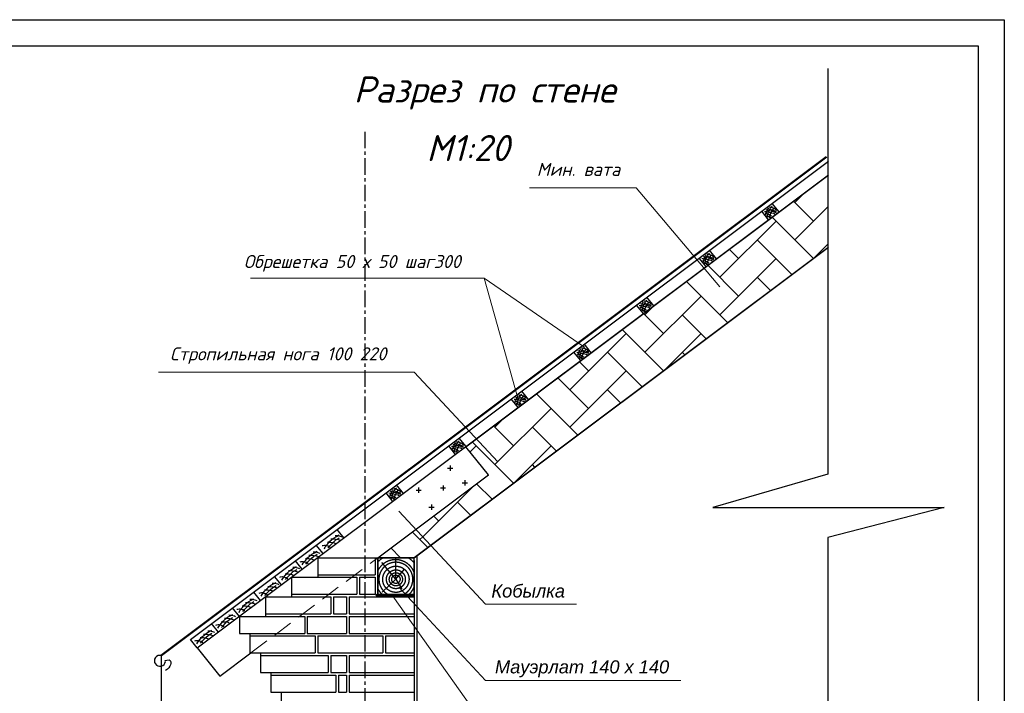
# Model space of a CAD drawing. Header units: millimetres. Extents: x 84778 to 227326, y -44398 to 146312.
# Tile 67 of 67: x 208455 to 227326, y 2085 to 15002. Entities that reach past the tile are written whole.
import ezdxf

# ---------------------------------------------------------------- set-up
doc = ezdxf.new("R2010")
doc.units = ezdxf.units.MM
doc.header["$LTSCALE"] = 10
for name, pattern in [('ACAD_ISO03W100', [30, 12, -18]), ('CENTER', [50.8, 31.75, -6.35, 6.35, -6.35]), ('DASHED', [19.05, 12.7, -6.35])]:
    doc.linetypes.add(name, pattern=pattern)
for name, color, linetype in [('Осевая', 7, 'CENTER'), ('Пунктир', 7, 'DASHED'), ('Штриховка', 7, 'DASHED')]:
    doc.layers.add(name, color=color, linetype=linetype)
for name, color, linetype, lineweight in [('Основная', 7, 'Continuous', 30), ('основной', 7, 'Continuous', 30), ('пунктирная', 7, 'ACAD_ISO03W100', 20), ('Тонкая', 7, 'Continuous', 25)]:
    doc.layers.add(name, color=color, linetype=linetype, lineweight=lineweight)
doc.styles.add('Isocpeur', font='isocpeui.ttf')
doc.styles.add('STIL 888', font='ARIALI.TTF')

msp = doc.modelspace()

# ---------------------------------------------------------------- hatches: boundary and pattern name
at = {"layer": 'Тонкая', "linetype": 'Continuous', "ltscale": 1000}
msp.add_hatch(color=256, dxfattribs=at).paths.add_polyline_path([(216017.3, 3965), (215309.9, 3965), (215291.7, 3982.5), (215278.9, 3969.1), (215309.9, 3935), (216017.3, 3935)])

# ---------------------------------------------------------------- linework, layer by layer
at = {"lineweight": 30}
for p, q in [((143226.4, 15002.5), (227326.4, 15002.5)), ((227326.4, 15002.5), (227326.4, -44397.5)), ((145226.4, 14502.5), (226826.4, 14502.5)), ((226826.4, 14502.5), (226826.4, -43897.5))]:
    msp.add_line(p, q, dxfattribs=at)
at = {"lineweight": 20}
for p, q in [((220272.3, 11779.9), (218224.9, 11779.9)), ((221873.1, 9877), (220272.3, 11779.9)), ((217356.9, 10046.7), (212877.1, 10046.7)), ((219277.9, 8724.3), (217356.9, 10046.7)), ((217356.9, 10046.7), (218003.2, 7746.4)), ((216016.4, 8242.7), (211114, 8242.7)), ((217617.2, 6525.1), (216016.4, 8242.7))]:
    msp.add_line(p, q, dxfattribs=at)
at = {"layer": 'Осевая'}
msp.add_line((215068.9, 12854.6), (215068.9, -25185.4), dxfattribs=at)
at = {"layer": 'Основная', "lineweight": 50, "ltscale": 50}
msp.add_line((211168.9, 2809.9), (223920.1, 12373.7), dxfattribs=at)
at = {"layer": 'Основная', "ltscale": 50}
for p, q in [((211727.5, 3117.8), (223956, 12288.9)), ((211859.3, 2954.1), (223956, 12026.4)), ((222809.2, 11166.3), (222677.3, 11330)), ((223009.2, 11316.3), (222877.3, 11480)), ((216015.3, 4685), (223956, 10640.4)), ((221809.2, 10416.4), (221677.3, 10580)), ((221609.2, 10266.4), (221477.3, 10430)), ((220609.2, 9516.4), (220477.3, 9680)), ((220409.2, 9366.4), (220277.3, 9530)), ((219409.1, 8616.4), (219277.3, 8780)), ((219209.1, 8466.4), (219077.3, 8630)), ((218209.1, 7716.4), (218077.3, 7880)), ((218009.1, 7566.4), (217877.3, 7730)), ((216809.1, 6666.4), (216677.3, 6830)), ((217009.1, 6816.4), (216877.3, 6980)), ((215809.1, 5916.4), (215677.3, 6080)), ((215609.1, 5766.4), (215477.3, 5930.1)), ((214671.3, 5063.1), (214539.5, 5226.7)), ((214271.3, 4763.1), (214139.5, 4926.7)), ((213871.3, 4463.1), (213739.5, 4626.7)), ((214167.3, 4685.1), (215417.3, 4685)), ((215317.3, 4685), (215317.2, 3985)), ((215317.3, 4685), (216017.3, 4685)), ((215317.3, 3985), (215317.3, 4685)), ((216017.3, 4685), (215317.3, 4685)), ((216017.3, 3985), (216017.3, 4685)), ((216017.3, 4635), (216017.3, 3985)), ((214167.3, 4360.1), (215267.3, 4360.1)), ((213471.3, 4163.1), (213339.5, 4326.7)), ((213667.3, 4310.1), (214917.3, 4310.1)), ((214967.3, 4310.1), (215267.2, 4310)), ((213071.3, 3863.1), (212939.5, 4026.7)), ((213667.3, 3985.1), (214917.3, 3985.1)), ((214967.3, 3985.1), (215267.2, 3985.1)), ((215317.3, 3985), (216017.3, 3985)), ((213167.3, 3935.1), (214417.3, 3935.1)), ((214467.3, 3935.1), (214717.3, 3935)), ((214767.3, 3935), (216017.3, 3935)), ((212667.3, 3560.1), (212535.5, 3723.8)), ((212667.3, 3560.1), (212535.5, 3723.7)), ((213167.3, 3610.1), (214417.3, 3610.1)), ((214467.3, 3610.1), (214717.3, 3610)), ((214767.3, 3610), (216017.3, 3610)), ((212263.3, 3257.1), (212131.5, 3420.8)), ((212263.3, 3257.1), (212131.5, 3420.8)), ((212667.3, 3560.1), (213917.3, 3560.1)), ((213967.3, 3560.1), (214717.3, 3560)), ((214767.3, 3560), (216017.5, 3560)), ((212667.3, 3235.1), (213917.3, 3235.1)), ((213967.3, 3235.1), (214717.3, 3235)), ((214767.3, 3235), (216017.5, 3235)), ((211859.3, 2954.1), (211727.5, 3117.8)), ((212867.3, 3185.1), (214117.3, 3185.1)), ((214167.3, 3185), (215417.5, 3185)), ((215467.3, 3185.1), (216017.3, 3185.1)), ((212867.3, 2860.1), (214117.3, 2860.1)), ((214167.3, 2860), (215417.5, 2860)), ((215467.3, 2860.1), (216017.3, 2860.1)), ((213067.3, 2810.1), (214367.3, 2810.1)), ((214417.3, 2810.1), (214717.3, 2810)), ((214767.3, 2810), (216017.1, 2810)), ((213067.3, 2485.1), (214367.3, 2485.1)), ((214417.3, 2485.1), (214717.3, 2485)), ((214767.3, 2485), (216017.1, 2485)), ((213267.3, 2435.1), (214517.3, 2435)), ((214567.3, 2435), (214717.3, 2435)), ((214767.3, 2435), (216017.3, 2435)), ((213267.3, 2110.1), (214517.3, 2110)), ((214567.3, 2110), (214717.3, 2110)), ((214767.3, 2110), (216017.3, 2110))]:
    msp.add_line(p, q, dxfattribs=at)
at = {"layer": 'основной'}
for p, q in [((216068.9, 4725.2), (216068.9, -1240.4)), ((214169.1, 4685.1), (214169.1, 4310.1)), ((215267.3, 4685.1), (215267.3, 4360.1)), ((216017.3, 4635), (216017.3, -1240.3)), ((213667.3, 4310.1), (213667.3, 3935.1)), ((214917.3, 4310.1), (214917.3, 3985.1)), ((214967.3, 4310.1), (214967.3, 3985.1)), ((215267.2, 4310), (215267.2, 3985)), ((213167.3, 3935.1), (213167.3, 3560.1)), ((214417.3, 3935.1), (214417.3, 3610.1)), ((214467.3, 3935.1), (214467.3, 3610.1)), ((214717.3, 3935), (214717.3, 3610)), ((214767.3, 3935), (214767.3, 3610)), ((212667.3, 3560.1), (212667.3, 3235.1)), ((213917.3, 3560.1), (213917.3, 3235.1)), ((213967.3, 3560.1), (213967.3, 3235.1)), ((214717.3, 3560), (214717.3, 3235)), ((214767.3, 3560), (214767.3, 3235)), ((212867.3, 3235.1), (212867.3, 2860.1)), ((214167.3, 3235.1), (214167.3, 3235.1)), ((214117.3, 3185.1), (214117.3, 2860.1)), ((214167.3, 3185.1), (214167.3, 2860.1)), ((215417.5, 3184.9), (215417.5, 2860)), ((215467.3, 3185.1), (215467.3, 2860.1)), ((216017.3, 3185.1), (216017.3, 2860.1)), ((213067.3, 2860.1), (213067.3, 2485.1)), ((214367.3, 2810.1), (214367.3, 2485.1)), ((214417.3, 2810.1), (214417.3, 2485.1)), ((214717.3, 2810), (214717.3, 2485)), ((214767.3, 2810), (214767.3, 2485)), ((213267.3, 2485.1), (213267.3, 2110.1)), ((214517.3, 2435), (214517.3, 2110)), ((214567.3, 2435), (214567.3, 2110)), ((214717.3, 2435), (214717.3, 2110)), ((214767.3, 2435), (214767.3, 2110)), ((214767.3, 2435), (214767.3, 2110)), ((216017.3, 2435), (216017.3, 2110)), ((213467.3, 2110.1), (213467.3, 1735.1))]:
    msp.add_line(p, q, dxfattribs=at)
at = {"layer": 'основной', "linetype": 'Continuous', "ltscale": 1000}
for p, q in [((215291.7, 3982.5), (215278.9, 3969.1)), ((215278.9, 3969.1), (215309.9, 3935)), ((215309.9, 3965), (215291.7, 3982.5))]:
    msp.add_line(p, q, dxfattribs=at)
at = {"layer": 'основной', "linetype": 'Continuous', "lineweight": 30, "ltscale": 1000}
for p, q in [((211246, 2717.1), (211274.6, 2723.1)), ((211246.6, 2697.4), (211246, 2717.1)), ((211274.6, 2723.1), (211316.7, 2727.6)), ((211316.7, 2727.6), (211339.3, 2714.1)), ((211339.3, 2714.1), (211349.8, 2691.5)), ((211354.4, 2658.5), (211345.3, 2628.4)), ((211349.8, 2691.5), (211354.4, 2658.5)), ((211289.6, 2550.2), (211250.5, 2520.2)), ((211310.7, 2575.8), (211289.6, 2550.2)), ((211331.8, 2604.3), (211310.7, 2575.8)), ((211345.3, 2628.4), (211331.8, 2604.3))]:
    msp.add_line(p, q, dxfattribs=at)
msp.add_arc((211141.8, 2708.1), 105.3, 75.11602, 354.14998, dxfattribs=at)
at = {"layer": 'Пунктир', "linetype": 'Continuous', "ltscale": 1000}
for p, q in [((216704.9, 6452.6), (216704.9, 6352.6)), ((216654.9, 6402.6), (216754.9, 6402.6)), ((216569.1, 6072.8), (216569.1, 5972.8)), ((216936, 6119.7), (217036, 6119.7)), ((216986, 6169.7), (216986, 6069.7)), ((216051.6, 5982.1), (216151.6, 5982.1)), ((216101.6, 6032.1), (216101.6, 5932.1)), ((216519.1, 6022.8), (216619.1, 6022.8)), ((216347, 5706.6), (216347, 5606.6)), ((216297, 5656.6), (216397, 5656.6))]:
    msp.add_line(p, q, dxfattribs=at)
at = {"layer": 'пунктирная', "linetype": 'DASHED', "lineweight": 0, "ltscale": 3}
msp.add_line((212885.9, 2860.1), (215317.3, 4685.1), dxfattribs=at)
at = {"layer": 'Тонкая', "ltscale": 50}
for p, q in [((223942.8, 14065.9), (223942.8, 6287.5)), ((223942.8, 6287.5), (221739.7, 5646.9)), ((221739.7, 5646.9), (226176.6, 5646.9)), ((226176.6, 5646.9), (223942.8, 5074.8)), ((223942.8, 5074.8), (223942.8, -9730.4)), ((215309.9, 3965), (216017.3, 3965))]:
    msp.add_line(p, q, dxfattribs=at)
at = {"layer": 'Тонкая', "linetype": 'Continuous', "ltscale": 1000}
for p, q in [((217006.8, 6814.7), (223942.8, 12016.6)), ((223942.8, 12016.6), (223942.8, 10630.5)), ((223669.2, 11140), (223285.6, 11523.6)), ((223310, 11499.2), (223480.9, 11670.1)), ((223310, 10780.8), (223942.8, 11413.6)), ((221873.1, 10062.4), (222950.8, 11140)), ((223667.1, 10423.7), (222875, 11215.7)), ((223256.5, 10115.8), (222591.6, 10780.8)), ((223942.8, 10630.5), (216017.3, 4685)), ((222232.3, 10421.6), (222054, 10600)), ((223684, 10436.4), (223942.8, 10695.2)), ((221873.1, 9343.9), (222950.8, 10421.6)), ((222232.3, 9703.2), (221643.4, 10292.1)), ((222846, 9807.9), (222591.6, 10062.4)), ((222024.9, 9192.1), (221232.9, 9984.2)), ((220436.3, 8625.5), (221513.9, 9703.2)), ((220436.3, 9343.9), (220607.4, 9515)), ((220795.5, 8984.7), (220411.8, 9368.4)), ((221614.4, 8884.2), (221154.7, 9343.9)), ((220793.4, 8268.5), (220001.3, 9060.5)), ((218999.4, 7907.1), (220077.1, 8984.7)), ((220810.5, 8281.4), (221513.9, 8984.7)), ((220382.8, 7960.6), (219717.9, 8625.5)), ((221203.9, 8576.4), (221154.7, 8625.5)), ((219358.7, 8266.3), (219180.3, 8444.7)), ((219358.7, 7547.9), (218769.7, 8136.8)), ((218999.4, 7188.7), (220077.1, 8266.3)), ((219151.2, 7036.9), (218359.2, 7828.9)), ((219972.3, 7652.7), (219717.9, 7907.1)), ((217562.6, 6470.3), (218640.2, 7547.9)), ((217562.6, 7188.7), (217733.9, 7360)), ((217921.8, 6829.5), (217538.1, 7213.2)), ((218740.7, 6729), (218281, 7188.7)), ((217440, 6277.1), (217006.8, 6814.7)), ((217087.9, 6714), (217203.4, 6829.5)), ((217919.6, 6113.2), (217127.6, 6905.3)), ((217937.1, 6126.3), (218640.2, 6829.5)), ((218330.2, 6421.1), (218281, 6470.3)), ((215317.3, 4685.1), (217440, 6277.1)), ((216180.7, 5088.3), (217157.8, 6065.4)), ((217509.1, 5805.3), (217209.9, 6104.5)), ((217098.6, 5497.4), (216844.2, 5751.8)), ((216485, 5392.6), (216388.9, 5488.8)), ((216277.5, 4881.7), (215978.3, 5180.9)), ((216125.8, 5033.4), (216180.7, 5088.3)), ((215755.8, 4685), (215567.8, 4873)), ((216015.3, 4685), (215317.3, 4685.1)), ((215278.9, 3969.1), (215291.7, 3982.5)), ((215309.9, 3935), (215278.9, 3969.1)), ((215291.7, 3982.5), (215309.9, 3965)), ((215309.9, 3965), (216017.3, 3965)), ((216017.3, 3965), (216017.3, 3935)), ((216017.3, 3935), (215309.9, 3935)), ((211859.3, 2954.1), (212292.4, 2416.5)), ((212292.4, 2416.5), (212885.9, 2860.1)), ((211168.9, 2809.3), (211168.9, 675.4))]:
    msp.add_line(p, q, dxfattribs=at)
at = {"layer": 'Тонкая', "linetype": 'Continuous', "lineweight": 0, "ltscale": 1000}
for p, q in [((217006.8, 6814.7), (217440, 6277.1)), ((215317.3, 4685.1), (217440, 6277.1)), ((215723.2, 5579.8), (217385.5, 3794)), ((215723.2, 4118.4), (217385.5, 2332.6)), ((215607.5, 3948.7), (217558.2, 1199.3)), ((217385.5, 3794), (219125.6, 3794)), ((217385.5, 2332.6), (221129.1, 2332.6))]:
    msp.add_line(p, q, dxfattribs=at)
at = {"layer": 'Штриховка', "ltscale": 50}
for p, q in [((222730.3, 11326.5), (222756.8, 11323.2)), ((222755.2, 11361.3), (222803.3, 11346.4)), ((222756.8, 11323.2), (222790, 11316.5)), ((222765.1, 11293.3), (222783.4, 11343.1)), ((222783.4, 11343.1), (222798.3, 11377.9)), ((222798.3, 11377.9), (222811.6, 11396.1)), ((222803.3, 11346.4), (222861.4, 11334.8)), ((222808.3, 11318.2), (222823.2, 11348)), ((222814.9, 11369.6), (222856.4, 11361.3)), ((222823.2, 11348), (222846.4, 11389.5)), ((222824.9, 11411), (222833.2, 11409.4)), ((222833.2, 11409.4), (222874.6, 11402.8)), ((222846.4, 11389.5), (222861.4, 11411)), ((222854.7, 11295), (222884.6, 11343.1)), ((222856.4, 11361.3), (222881.3, 11353)), ((222861.4, 11411), (222878, 11424.3)), ((222861.4, 11334.8), (222886.3, 11328.1)), ((222874.6, 11402.8), (222899.5, 11391.1)), ((222881.3, 11353), (222909.5, 11344.7)), ((222884.6, 11343.1), (222906.2, 11386.2)), ((222886.3, 11328.1), (222916.1, 11318.2)), ((222899.5, 11391.1), (222924.4, 11379.5)), ((222906.2, 11386.2), (222914.5, 11396.1)), ((222909.5, 11344.7), (222931.1, 11336.4)), ((222924.4, 11379.5), (222939.4, 11364.6)), ((222931.1, 11336.4), (222956, 11324.8)), ((222939.4, 11364.6), (222967.6, 11348)), ((222740.2, 11295), (222766.8, 11286.7)), ((222758.5, 11261.8), (222765.1, 11293.3)), ((222765.1, 11248.5), (222803.3, 11236.9)), ((222766.8, 11286.7), (222804.9, 11273.4)), ((222790, 11316.5), (222818.2, 11309.9)), ((222790, 11235.3), (222800, 11283.4)), ((222800, 11213.7), (222790, 11235.3)), ((222800, 11283.4), (222808.3, 11318.2)), ((222803.3, 11236.9), (222821.5, 11227)), ((222804.9, 11273.4), (222834.8, 11258.5)), ((222818.2, 11309.9), (222858, 11299.9)), ((222821.5, 11227), (222848.1, 11213.7)), ((222823.2, 11202.1), (222831.5, 11233.6)), ((222831.5, 11233.6), (222854.7, 11295)), ((222834.8, 11258.5), (222849.7, 11246.9)), ((222849.7, 11246.9), (222864.7, 11236.9)), ((222858, 11299.9), (222911.1, 11290)), ((222911.1, 11290), (222943.6, 11267.2)), ((222916.1, 11318.2), (222954.3, 11306.6)), ((221530.3, 10426.5), (221556.8, 10423.2)), ((221540.2, 10395), (221566.8, 10386.7)), ((221555.1, 10461.3), (221603.3, 10446.4)), ((221556.8, 10423.2), (221590, 10416.5)), ((221558.5, 10361.8), (221565.1, 10393.3)), ((221565.1, 10393.3), (221583.4, 10443.1)), ((221566.8, 10386.7), (221604.9, 10373.4)), ((221583.4, 10443.1), (221598.3, 10477.9)), ((221590, 10416.5), (221618.2, 10409.9)), ((221590, 10335.3), (221600, 10383.4)), ((221598.3, 10477.9), (221611.6, 10496.1)), ((221600, 10383.4), (221608.3, 10418.2)), ((221603.3, 10446.4), (221661.4, 10434.8)), ((221608.3, 10418.2), (221623.2, 10448)), ((221614.9, 10469.6), (221656.4, 10461.3)), ((221618.2, 10409.9), (221658, 10400)), ((221623.2, 10448), (221646.4, 10489.5)), ((221624.8, 10511.1), (221633.1, 10509.4)), ((221631.5, 10333.6), (221654.7, 10395)), ((221633.1, 10509.4), (221674.6, 10502.8)), ((221646.4, 10489.5), (221661.4, 10511.1)), ((221654.7, 10395), (221684.6, 10443.1)), ((221656.4, 10461.3), (221681.3, 10453)), ((221658, 10400), (221711.1, 10390)), ((221661.4, 10511.1), (221677.9, 10524.3)), ((221661.4, 10434.8), (221686.2, 10428.1)), ((221674.6, 10502.8), (221699.5, 10491.2)), ((221681.3, 10453), (221709.5, 10444.7)), ((221684.6, 10443.1), (221706.2, 10486.2)), ((221686.2, 10428.1), (221716.1, 10418.2)), ((221699.5, 10491.2), (221724.4, 10479.6)), ((221706.2, 10486.2), (221714.5, 10496.1)), ((221709.5, 10444.7), (221731.1, 10436.4)), ((221711.1, 10390), (221743.6, 10367.2)), ((221716.1, 10418.2), (221754.3, 10406.6)), ((221724.4, 10479.6), (221739.4, 10464.6)), ((221731.1, 10436.4), (221755.9, 10424.8)), ((221739.4, 10464.6), (221767.6, 10448)), ((221565.1, 10348.6), (221603.3, 10337)), ((221600, 10313.7), (221590, 10335.3)), ((221603.3, 10337), (221621.5, 10327)), ((221604.9, 10373.4), (221634.8, 10358.5)), ((221621.5, 10327), (221648.1, 10313.7)), ((221623.2, 10302.1), (221631.5, 10333.6)), ((221634.8, 10358.5), (221649.7, 10346.9)), ((221649.7, 10346.9), (221664.7, 10337)), ((220330.2, 9526.5), (220356.8, 9523.2)), ((220340.2, 9495), (220366.8, 9486.7)), ((220355.1, 9561.3), (220403.3, 9546.4)), ((220356.8, 9523.2), (220390, 9516.6)), ((220358.5, 9461.8), (220365.1, 9493.3)), ((220365.1, 9493.3), (220383.3, 9543.1)), ((220365.1, 9448.6), (220403.3, 9437)), ((220366.8, 9486.7), (220404.9, 9473.4)), ((220383.3, 9543.1), (220398.3, 9577.9)), ((220390, 9516.6), (220418.2, 9509.9)), ((220390, 9435.3), (220399.9, 9483.4)), ((220398.3, 9577.9), (220411.6, 9596.1)), ((220399.9, 9483.4), (220408.2, 9518.2)), ((220403.3, 9546.4), (220461.3, 9534.8)), ((220403.3, 9437), (220421.5, 9427)), ((220404.9, 9473.4), (220434.8, 9458.5)), ((220408.2, 9518.2), (220423.2, 9548.1)), ((220414.9, 9569.6), (220456.4, 9561.3)), ((220418.2, 9509.9), (220458, 9500)), ((220423.2, 9548.1), (220446.4, 9589.5)), ((220424.8, 9611.1), (220433.1, 9609.4)), ((220431.5, 9433.7), (220454.7, 9495)), ((220433.1, 9609.4), (220474.6, 9602.8)), ((220434.8, 9458.5), (220449.7, 9446.9)), ((220446.4, 9589.5), (220461.3, 9611.1)), ((220449.7, 9446.9), (220464.7, 9437)), ((220454.7, 9495), (220484.6, 9543.1)), ((220456.4, 9561.3), (220481.3, 9553)), ((220458, 9500), (220511.1, 9490)), ((220461.3, 9611.1), (220477.9, 9624.3)), ((220461.3, 9534.8), (220486.2, 9528.2)), ((220474.6, 9602.8), (220499.5, 9591.2)), ((220481.3, 9553), (220509.5, 9544.7)), ((220484.6, 9543.1), (220506.2, 9586.2)), ((220486.2, 9528.2), (220516.1, 9518.2)), ((220499.5, 9591.2), (220524.4, 9579.6)), ((220506.2, 9586.2), (220514.4, 9596.1)), ((220509.5, 9544.7), (220531, 9536.5)), ((220511.1, 9490), (220543.6, 9467.2)), ((220516.1, 9518.2), (220554.3, 9506.6)), ((220524.4, 9579.6), (220539.3, 9564.6)), ((220531, 9536.5), (220555.9, 9524.8)), ((220539.3, 9564.6), (220567.6, 9548.1)), ((220399.9, 9413.8), (220390, 9435.3)), ((220421.5, 9427), (220448.1, 9413.8)), ((220423.2, 9402.1), (220431.5, 9433.7)), ((219198.3, 8677.9), (219211.6, 8696.2)), ((219223.2, 8648.1), (219246.4, 8689.5)), ((219224.8, 8711.1), (219233.1, 8709.4)), ((219233.1, 8709.4), (219274.6, 8702.8)), ((219246.4, 8689.5), (219261.3, 8711.1)), ((219261.3, 8711.1), (219277.9, 8724.3)), ((219274.6, 8702.8), (219299.5, 8691.2)), ((219284.6, 8643.1), (219306.1, 8686.2)), ((219299.5, 8691.2), (219324.4, 8679.6)), ((219306.1, 8686.2), (219314.4, 8696.2)), ((219130.2, 8626.5), (219156.8, 8623.2)), ((219140.2, 8595), (219166.7, 8586.7)), ((219155.1, 8661.3), (219203.3, 8646.4)), ((219156.8, 8623.2), (219190, 8616.6)), ((219158.4, 8561.9), (219165.1, 8593.4)), ((219165.1, 8593.4), (219183.3, 8643.1)), ((219165.1, 8548.6), (219203.3, 8537)), ((219166.7, 8586.7), (219204.9, 8573.5)), ((219183.3, 8643.1), (219198.3, 8677.9)), ((219190, 8616.6), (219218.2, 8609.9)), ((219190, 8535.3), (219199.9, 8583.4)), ((219199.9, 8513.8), (219190, 8535.3)), ((219199.9, 8583.4), (219208.2, 8618.2)), ((219203.3, 8646.4), (219261.3, 8634.8)), ((219203.3, 8537), (219221.5, 8527)), ((219204.9, 8573.5), (219234.8, 8558.5)), ((219208.2, 8618.2), (219223.2, 8648.1)), ((219214.9, 8669.6), (219256.4, 8661.3)), ((219218.2, 8609.9), (219258, 8600)), ((219221.5, 8527), (219248.1, 8513.8)), ((219223.2, 8502.2), (219231.5, 8533.7)), ((219231.5, 8533.7), (219254.7, 8595)), ((219234.8, 8558.5), (219249.7, 8546.9)), ((219249.7, 8546.9), (219264.7, 8537)), ((219254.7, 8595), (219284.6, 8643.1)), ((219256.4, 8661.3), (219281.2, 8653)), ((219258, 8600), (219311.1, 8590)), ((219261.3, 8634.8), (219286.2, 8628.2)), ((219281.2, 8653), (219309.5, 8644.8)), ((219286.2, 8628.2), (219316.1, 8618.2)), ((219309.5, 8644.8), (219331, 8636.5)), ((219311.1, 8590), (219343.6, 8567.2)), ((219316.1, 8618.2), (219354.3, 8606.6)), ((219324.4, 8679.6), (219339.3, 8664.7)), ((219331, 8636.5), (219355.9, 8624.9)), ((219339.3, 8664.7), (219367.5, 8648.1)), ((217955.1, 7761.4), (218003.2, 7746.4)), ((217965.1, 7693.4), (217983.3, 7743.1)), ((217983.3, 7743.1), (217998.3, 7777.9)), ((217998.3, 7777.9), (218011.5, 7796.2)), ((218003.2, 7746.4), (218061.3, 7734.8)), ((218008.2, 7718.2), (218023.2, 7748.1)), ((218014.9, 7769.6), (218056.3, 7761.4)), ((218023.2, 7748.1), (218046.4, 7789.5)), ((218024.8, 7811.1), (218033.1, 7809.4)), ((218033.1, 7809.4), (218074.6, 7802.8)), ((218046.4, 7789.5), (218061.3, 7811.1)), ((218054.7, 7695), (218084.6, 7743.1)), ((218056.3, 7761.4), (218081.2, 7753.1)), ((218061.3, 7811.1), (218077.9, 7824.4)), ((218074.6, 7802.8), (218099.5, 7791.2)), ((218081.2, 7753.1), (218109.5, 7744.8)), ((218084.6, 7743.1), (218106.1, 7786.2)), ((218099.5, 7791.2), (218124.4, 7779.6)), ((218106.1, 7786.2), (218114.4, 7796.2)), ((218109.5, 7744.8), (218131, 7736.5)), ((218124.4, 7779.6), (218139.3, 7764.7)), ((218139.3, 7764.7), (218167.5, 7748.1)), ((217930.2, 7726.5), (217956.8, 7723.2)), ((217940.2, 7695), (217966.7, 7686.7)), ((217956.8, 7723.2), (217990, 7716.6)), ((217958.4, 7661.9), (217965.1, 7693.4)), ((217965.1, 7648.6), (218003.2, 7637)), ((217966.7, 7686.7), (218004.9, 7673.5)), ((217990, 7716.6), (218018.2, 7709.9)), ((217990, 7635.3), (217999.9, 7683.4)), ((217999.9, 7613.8), (217990, 7635.3)), ((217999.9, 7683.4), (218008.2, 7718.2)), ((218003.2, 7637), (218021.5, 7627)), ((218004.9, 7673.5), (218034.8, 7658.5)), ((218018.2, 7709.9), (218058, 7700)), ((218021.5, 7627), (218048, 7613.8)), ((218023.2, 7602.2), (218031.5, 7633.7)), ((218031.5, 7633.7), (218054.7, 7695)), ((218034.8, 7658.5), (218049.7, 7646.9)), ((218049.7, 7646.9), (218064.6, 7637)), ((218058, 7700), (218111.1, 7690.1)), ((218061.3, 7734.8), (218086.2, 7728.2)), ((218086.2, 7728.2), (218116.1, 7718.2)), ((218111.1, 7690.1), (218143.6, 7667.2)), ((218116.1, 7718.2), (218154.3, 7706.6)), ((218131, 7736.5), (218155.9, 7724.9)), ((216730.2, 6826.5), (216756.8, 6823.2)), ((216740.2, 6795), (216766.7, 6786.7)), ((216755.1, 6861.4), (216803.2, 6846.4)), ((216756.8, 6823.2), (216790, 6816.6)), ((216765.1, 6793.4), (216783.3, 6843.1)), ((216783.3, 6843.1), (216798.3, 6877.9)), ((216790, 6816.6), (216818.2, 6810)), ((216798.3, 6877.9), (216811.5, 6896.2)), ((216799.9, 6783.4), (216808.2, 6818.3)), ((216803.2, 6846.4), (216861.3, 6834.8)), ((216808.2, 6818.3), (216823.1, 6848.1)), ((216814.8, 6869.7), (216856.3, 6861.4)), ((216818.2, 6810), (216858, 6800)), ((216823.1, 6848.1), (216846.4, 6889.6)), ((216824.8, 6911.1), (216833.1, 6909.4)), ((216831.4, 6733.7), (216854.7, 6795)), ((216833.1, 6909.4), (216874.6, 6902.8)), ((216846.4, 6889.6), (216861.3, 6911.1)), ((216854.7, 6795), (216884.5, 6843.1)), ((216856.3, 6861.4), (216881.2, 6853.1)), ((216858, 6800), (216911.1, 6790.1)), ((216861.3, 6911.1), (216877.9, 6924.4)), ((216861.3, 6834.8), (216886.2, 6828.2)), ((216874.6, 6902.8), (216899.5, 6891.2)), ((216881.2, 6853.1), (216909.4, 6844.8)), ((216884.5, 6843.1), (216906.1, 6886.2)), ((216886.2, 6828.2), (216916.1, 6818.3)), ((216899.5, 6891.2), (216924.4, 6879.6)), ((216906.1, 6886.2), (216914.4, 6896.2)), ((216909.4, 6844.8), (216931, 6836.5)), ((216916.1, 6818.3), (216954.2, 6806.6)), ((216924.4, 6879.6), (216939.3, 6864.7)), ((216931, 6836.5), (216955.9, 6824.9)), ((216939.3, 6864.7), (216967.5, 6848.1)), ((216758.4, 6761.9), (216765.1, 6793.4)), ((216765.1, 6748.6), (216803.2, 6737)), ((216766.7, 6786.7), (216804.9, 6773.5)), ((216790, 6735.3), (216799.9, 6783.4)), ((216799.9, 6713.8), (216790, 6735.3)), ((216803.2, 6737), (216821.5, 6727.1)), ((216804.9, 6773.5), (216834.8, 6758.6)), ((216821.5, 6727.1), (216848, 6713.8)), ((216823.1, 6702.2), (216831.4, 6733.7)), ((216834.8, 6758.6), (216849.7, 6747)), ((216849.7, 6747), (216864.6, 6737)), ((216911.1, 6790.1), (216943.6, 6767.2)), ((215530.2, 5926.6), (215556.8, 5923.2)), ((215540.2, 5895.1), (215566.7, 5886.8)), ((215555.1, 5961.4), (215603.2, 5946.5)), ((215556.8, 5923.2), (215589.9, 5916.6)), ((215558.4, 5861.9), (215565.1, 5893.4)), ((215565.1, 5893.4), (215583.3, 5943.1)), ((215566.7, 5886.8), (215604.9, 5873.5)), ((215583.3, 5943.1), (215598.2, 5978)), ((215589.9, 5916.6), (215618.2, 5910)), ((215589.9, 5835.4), (215599.9, 5883.4)), ((215598.2, 5978), (215611.5, 5996.2)), ((215599.9, 5883.4), (215608.2, 5918.3)), ((215603.2, 5946.5), (215661.3, 5934.8)), ((215604.9, 5873.5), (215634.8, 5858.6)), ((215608.2, 5918.3), (215623.1, 5948.1)), ((215614.8, 5969.7), (215656.3, 5961.4)), ((215618.2, 5910), (215658, 5900)), ((215623.1, 5948.1), (215646.4, 5989.6)), ((215624.8, 6011.1), (215633.1, 6009.5)), ((215631.4, 5833.7), (215654.7, 5895.1)), ((215633.1, 6009.5), (215674.6, 6002.8)), ((215634.8, 5858.6), (215649.7, 5847)), ((215646.4, 5989.6), (215661.3, 6011.1)), ((215654.7, 5895.1), (215684.5, 5943.1)), ((215656.3, 5961.4), (215681.2, 5953.1)), ((215658, 5900), (215711.1, 5890.1)), ((215661.3, 6011.1), (215677.9, 6024.4)), ((215661.3, 5934.8), (215686.2, 5928.2)), ((215674.6, 6002.8), (215699.5, 5991.2)), ((215681.2, 5953.1), (215709.4, 5944.8)), ((215684.5, 5943.1), (215706.1, 5986.2)), ((215686.2, 5928.2), (215716.1, 5918.3)), ((215699.5, 5991.2), (215724.4, 5979.6)), ((215706.1, 5986.2), (215714.4, 5996.2)), ((215709.4, 5944.8), (215731, 5936.5)), ((215711.1, 5890.1), (215743.6, 5867.3)), ((215716.1, 5918.3), (215754.2, 5906.7)), ((215724.4, 5979.6), (215739.3, 5964.7)), ((215731, 5936.5), (215755.9, 5924.9)), ((215739.3, 5964.7), (215767.5, 5948.1)), ((215565.1, 5848.6), (215603.2, 5837)), ((215599.9, 5813.8), (215589.9, 5835.4)), ((215603.2, 5837), (215621.5, 5827.1)), ((215621.5, 5827.1), (215648, 5813.8)), ((215623.1, 5802.2), (215631.4, 5833.7)), ((215649.7, 5847), (215664.6, 5837)), ((214502.4, 5111.1), (214551.6, 5109.5)), ((214527, 5094.7), (214577.9, 5121)), ((214551.6, 5109.5), (214613.9, 5093.1)), ((214252.5, 4917.8), (214271.1, 4922.7)), ((214271.1, 4922.7), (214297.4, 4927.6)), ((214297.4, 4927.6), (214312.1, 4925.9)), ((214312.1, 4893.2), (214359.7, 4952.2)), ((214312.1, 4925.9), (214331.8, 4921)), ((214331.8, 4921), (214343.3, 4919.4)), ((214343.3, 4919.4), (214367.9, 4911.2)), ((214354.8, 4981.7), (214359.7, 4981.7)), ((214359.7, 4952.2), (214395.8, 4993.1)), ((214359.7, 4981.7), (214389.2, 4981.7)), ((214364.6, 4871.9), (214397.4, 4911.2)), ((214367.9, 4911.2), (214387.6, 4901.4)), ((214389.2, 4981.7), (214418.8, 4981.7)), ((214395.8, 4993.1), (214438.4, 5035.7)), ((214397.4, 4911.2), (214466.3, 4983.3)), ((214418.8, 5047.2), (214461.4, 5047.2)), ((214418.8, 4981.7), (214456.5, 4976.7)), ((214438.4, 5035.7), (214479.4, 5066.9)), ((214456.5, 4976.7), (214481.1, 4971.8)), ((214461.4, 5047.2), (214513.9, 5040.7)), ((214466.3, 4983.3), (214513.9, 5025.9)), ((214479.4, 5066.9), (214527, 5094.7)), ((214481.1, 4971.8), (214495.8, 4965.3)), ((214495.8, 4965.3), (214517.2, 4957.1)), ((214513.9, 5025.9), (214551.6, 5047.2)), ((214513.9, 5040.7), (214558.2, 5032.5)), ((214551.6, 5047.2), (214579.5, 5065.2)), ((214558.2, 5032.5), (214602.5, 5019.4)), ((214613.9, 5093.1), (214633.6, 5084.9)), ((213972.4, 4680.1), (214015, 4722.7)), ((213995.3, 4734.1), (214038, 4734.1)), ((214015, 4722.7), (214056, 4753.8)), ((214038, 4734.1), (214090.4, 4727.6)), ((214056, 4753.8), (214103.6, 4781.7)), ((214079, 4798), (214128.2, 4796.4)), ((214090.4, 4712.8), (214128.2, 4734.1)), ((214090.4, 4727.6), (214134.7, 4719.4)), ((214103.6, 4781.7), (214154.4, 4807.9)), ((214128.2, 4796.4), (214190.5, 4780)), ((214128.2, 4734.1), (214156.1, 4752.2)), ((214134.7, 4719.4), (214179, 4706.3)), ((214190.5, 4780), (214210.2, 4771.8)), ((214294.1, 4858.8), (214312.1, 4893.2)), ((214387.6, 4901.4), (214395.8, 4894.8)), ((214395.8, 4894.8), (214405.6, 4891.5)), ((213829, 4604.7), (213847.7, 4609.6)), ((213847.7, 4609.6), (213873.9, 4614.5)), ((213870.7, 4545.7), (213888.7, 4580.1)), ((213873.9, 4614.5), (213888.7, 4612.9)), ((213888.7, 4580.1), (213936.3, 4639.1)), ((213888.7, 4612.9), (213908.4, 4608)), ((213908.4, 4608), (213919.9, 4606.3)), ((213919.9, 4606.3), (213944.5, 4598.1)), ((213931.4, 4668.6), (213936.3, 4668.6)), ((213936.3, 4639.1), (213972.4, 4680.1)), ((213936.3, 4668.6), (213965.8, 4668.6)), ((213941.2, 4558.8), (213974, 4598.1)), ((213944.5, 4598.1), (213964.2, 4588.3)), ((213964.2, 4588.3), (213972.4, 4581.7)), ((213965.8, 4668.6), (213995.3, 4668.6)), ((213972.4, 4581.7), (213982.2, 4578.5)), ((213974, 4598.1), (214042.9, 4670.2)), ((213995.3, 4668.6), (214033, 4663.7)), ((214033, 4663.7), (214057.6, 4658.8)), ((214042.9, 4670.2), (214090.4, 4712.8)), ((214057.6, 4658.8), (214072.4, 4652.2)), ((214072.4, 4652.2), (214093.7, 4644)), ((215665.2, 4271.9), (215395.6, 4592.8)), ((215665.3, 4271.7), (215665.3, 4664.2)), ((213497.7, 4288.1), (213545.3, 4347.1)), ((213540.3, 4376.6), (213545.3, 4376.6)), ((213545.3, 4347.1), (213581.3, 4388)), ((213545.3, 4376.6), (213574.8, 4376.6)), ((213574.8, 4376.6), (213604.3, 4376.6)), ((213581.3, 4388), (213624, 4430.6)), ((213583, 4306.1), (213651.9, 4378.2)), ((213604.3, 4442.1), (213646.9, 4442.1)), ((213604.3, 4376.6), (213642, 4371.6)), ((213624, 4430.6), (213665, 4461.8)), ((213642, 4371.6), (213666.6, 4366.7)), ((213646.9, 4442.1), (213699.4, 4435.6)), ((213651.9, 4378.2), (213699.4, 4420.8)), ((213665, 4461.8), (213712.5, 4489.6)), ((213666.6, 4366.7), (213681.4, 4360.2)), ((213681.4, 4360.2), (213702.7, 4352)), ((213687.9, 4506), (213737.2, 4504.4)), ((213699.4, 4420.8), (213737.2, 4442.1)), ((213699.4, 4435.6), (213743.7, 4427.4)), ((213712.5, 4489.6), (213763.4, 4515.8)), ((213737.2, 4504.4), (213799.5, 4488)), ((213737.2, 4442.1), (213765, 4460.1)), ((213743.7, 4427.4), (213788, 4414.2)), ((213799.5, 4488), (213819.2, 4479.8)), ((215659.5, 4264.9), (215829.5, 4462.7)), ((213228.6, 4124.9), (213269.6, 4156.1)), ((213269.6, 4156.1), (213317.1, 4183.9)), ((213292.5, 4200.3), (213341.7, 4198.7)), ((213317.1, 4183.9), (213368, 4210.1)), ((213341.7, 4198.7), (213404.1, 4182.3)), ((213341.7, 4136.4), (213369.6, 4154.4)), ((213404.1, 4182.3), (213423.7, 4174.1)), ((213438, 4312.6), (213456.7, 4317.6)), ((213456.7, 4317.6), (213482.9, 4322.5)), ((213479.6, 4253.6), (213497.7, 4288.1)), ((213482.9, 4322.5), (213497.7, 4320.8)), ((213497.7, 4320.8), (213517.4, 4315.9)), ((213517.4, 4315.9), (213528.9, 4314.3)), ((213528.9, 4314.3), (213553.5, 4306.1)), ((213550.2, 4266.8), (213583, 4306.1)), ((213553.5, 4306.1), (213573.1, 4296.3)), ((213573.1, 4296.3), (213581.3, 4289.7)), ((213581.3, 4289.7), (213591.2, 4286.4)), ((215665.3, 4271.7), (215403.9, 4025.7)), ((215665.2, 4271.9), (215776.1, 4090.1)), ((213042.6, 4006.9), (213061.3, 4011.8)), ((213061.3, 4011.8), (213087.5, 4016.8)), ((213084.2, 3947.9), (213102.3, 3982.4)), ((213087.5, 4016.8), (213102.3, 4015.1)), ((213102.3, 3982.4), (213149.8, 4041.3)), ((213102.3, 4015.1), (213122, 4010.2)), ((213122, 4010.2), (213133.4, 4008.6)), ((213133.4, 4008.6), (213158, 4000.4)), ((213144.9, 4070.8), (213149.8, 4070.8)), ((213149.8, 4041.3), (213185.9, 4082.3)), ((213149.8, 4070.8), (213179.4, 4070.8)), ((213154.8, 3961), (213187.6, 4000.4)), ((213158, 4000.4), (213177.7, 3990.5)), ((213177.7, 3990.5), (213185.9, 3984)), ((213179.4, 4070.8), (213208.9, 4070.8)), ((213185.9, 4082.3), (213228.6, 4124.9)), ((213185.9, 3984), (213195.8, 3980.7)), ((213187.6, 4000.4), (213256.5, 4072.5)), ((213208.9, 4136.4), (213251.5, 4136.4)), ((213208.9, 4070.8), (213246.6, 4065.9)), ((213246.6, 4065.9), (213271.2, 4061)), ((213251.5, 4136.4), (213304, 4129.8)), ((213256.5, 4072.5), (213304, 4115.1)), ((213271.2, 4061), (213286, 4054.5)), ((213286, 4054.5), (213307.3, 4046.3)), ((213304, 4115.1), (213341.7, 4136.4)), ((213304, 4129.8), (213348.3, 4121.6)), ((213348.3, 4121.6), (213392.6, 4108.5)), ((212760.4, 3772.2), (212803.1, 3814.8)), ((212783.4, 3826.3), (212826, 3826.3)), ((212803.1, 3814.8), (212844.1, 3845.9)), ((212826, 3826.3), (212878.5, 3819.7)), ((212830.9, 3762.3), (212878.5, 3804.9)), ((212844.1, 3845.9), (212891.6, 3873.8)), ((212867, 3890.2), (212916.2, 3888.5)), ((212878.5, 3804.9), (212916.2, 3826.3)), ((212878.5, 3819.7), (212922.8, 3811.5)), ((212891.6, 3873.8), (212942.5, 3900)), ((212916.2, 3888.5), (212978.6, 3872.1)), ((212916.2, 3826.3), (212944.1, 3844.3)), ((212922.8, 3811.5), (212967.1, 3798.4)), ((212978.6, 3872.1), (212998.2, 3863.9)), ((212463, 3587.2), (212512.2, 3585.5)), ((212487.6, 3570.8), (212538.5, 3597)), ((212617.1, 3696.8), (212635.8, 3701.7)), ((212635.8, 3701.7), (212662, 3706.6)), ((212658.7, 3637.8), (212676.8, 3672.2)), ((212662, 3706.6), (212676.8, 3705)), ((212676.8, 3672.2), (212724.3, 3731.2)), ((212676.8, 3705), (212696.5, 3700.1)), ((212696.5, 3700.1), (212707.9, 3698.4)), ((212707.9, 3698.4), (212732.5, 3690.2)), ((212719.4, 3760.7), (212724.3, 3760.7)), ((212724.3, 3731.2), (212760.4, 3772.2)), ((212724.3, 3760.7), (212753.9, 3760.7)), ((212729.3, 3650.9), (212762.1, 3690.2)), ((212732.5, 3690.2), (212752.2, 3680.4)), ((212752.2, 3680.4), (212760.4, 3673.8)), ((212753.9, 3760.7), (212783.4, 3760.7)), ((212760.4, 3673.8), (212770.3, 3670.6)), ((212762.1, 3690.2), (212830.9, 3762.3)), ((212783.4, 3760.7), (212821.1, 3755.8)), ((212821.1, 3755.8), (212845.7, 3750.9)), ((212845.7, 3750.9), (212860.5, 3744.3)), ((212860.5, 3744.3), (212881.8, 3736.1)), ((212213.1, 3393.8), (212231.8, 3398.7)), ((212231.8, 3398.7), (212258, 3403.6)), ((212258, 3403.6), (212272.8, 3402)), ((212272.8, 3369.2), (212320.3, 3428.2)), ((212272.8, 3402), (212292.4, 3397.1)), ((212292.4, 3397.1), (212303.9, 3395.4)), ((212315.4, 3457.7), (212320.3, 3457.7)), ((212320.3, 3428.2), (212356.4, 3469.2)), ((212320.3, 3457.7), (212349.9, 3457.7)), ((212349.9, 3457.7), (212379.4, 3457.7)), ((212356.4, 3469.2), (212399.1, 3511.8)), ((212358.1, 3387.2), (212426.9, 3459.3)), ((212379.4, 3523.3), (212422, 3523.3)), ((212379.4, 3457.7), (212417.1, 3452.8)), ((212399.1, 3511.8), (212440.1, 3542.9)), ((212417.1, 3452.8), (212441.7, 3447.9)), ((212422, 3523.3), (212474.5, 3516.7)), ((212426.9, 3459.3), (212474.5, 3502)), ((212440.1, 3542.9), (212487.6, 3570.8)), ((212441.7, 3447.9), (212456.5, 3441.3)), ((212456.5, 3441.3), (212477.8, 3433.1)), ((212474.5, 3502), (212512.2, 3523.3)), ((212474.5, 3516.7), (212518.8, 3508.5)), ((212512.2, 3585.5), (212574.6, 3569.1)), ((212512.2, 3523.3), (212540.1, 3541.3)), ((212518.8, 3508.5), (212563.1, 3495.4)), ((212574.6, 3569.1), (212594.2, 3561)), ((211952.4, 3166.2), (211995, 3208.8)), ((211975.4, 3220.3), (212018, 3220.3)), ((211995, 3208.8), (212036.1, 3239.9)), ((212018, 3220.3), (212070.5, 3213.7)), ((212036.1, 3239.9), (212083.6, 3267.8)), ((212059, 3284.2), (212108.2, 3282.5)), ((212070.5, 3199), (212108.2, 3220.3)), ((212070.5, 3213.7), (212114.8, 3205.5)), ((212083.6, 3267.8), (212134.5, 3294)), ((212108.2, 3282.5), (212170.5, 3266.2)), ((212108.2, 3220.3), (212136.1, 3238.3)), ((212170.5, 3266.2), (212190.2, 3258)), ((212254.7, 3334.8), (212272.8, 3369.2)), ((212303.9, 3395.4), (212328.5, 3387.2)), ((212325.2, 3347.9), (212358.1, 3387.2)), ((212328.5, 3387.2), (212348.2, 3377.4)), ((212348.2, 3377.4), (212356.4, 3370.9)), ((212356.4, 3370.9), (212366.3, 3367.6)), ((211809.1, 3090.8), (211827.8, 3095.7)), ((211827.8, 3095.7), (211854, 3100.6)), ((211850.7, 3031.8), (211868.8, 3066.2)), ((211854, 3100.6), (211868.8, 3099)), ((211868.8, 3066.2), (211916.3, 3125.2)), ((211868.8, 3099), (211888.4, 3094.1)), ((211888.4, 3094.1), (211899.9, 3092.4)), ((211899.9, 3092.4), (211924.5, 3084.3)), ((211911.4, 3154.7), (211916.3, 3154.7)), ((211916.3, 3125.2), (211952.4, 3166.2)), ((211916.3, 3154.7), (211945.8, 3154.7)), ((211921.2, 3044.9), (211954, 3084.3)), ((211924.5, 3084.3), (211944.2, 3074.4)), ((211944.2, 3074.4), (211952.4, 3067.9)), ((211945.8, 3154.7), (211975.4, 3154.7)), ((211952.4, 3067.9), (211962.2, 3064.6)), ((211954, 3084.3), (212022.9, 3156.4)), ((211975.4, 3154.7), (212013.1, 3149.8)), ((212013.1, 3149.8), (212037.7, 3144.9)), ((212022.9, 3156.4), (212070.5, 3199)), ((212037.7, 3144.9), (212052.5, 3138.3)), ((212052.5, 3138.3), (212073.8, 3130.1)), ((212114.8, 3205.5), (212159.1, 3192.4))]:
    msp.add_line(p, q, dxfattribs=at)
for radius in [251.8, 181, 125.9, 80]:
    msp.add_circle((215665.2, 4271.9), radius, dxfattribs=at)
for centre, radius, start, end in [((215659.5, 4264.9), 481.5, 119.25095, 135.29656), ((215659.5, 4264.9), 382.5, 104.63833, 153.46695), ((215665.2, 4271.9), 325.8, 298.31009, 203.86541), ((215659.5, 4264.9), 382.5, 20.71115, 104.63833), ((215659.5, 4264.9), 481.5, 42.00523, 60.74905), ((215659.5, 4264.9), 382.5, 206.53305, 220.1855), ((215665.2, 4271.9), 325.8, 203.86541, 241.68991), ((215659.5, 4264.9), 382.5, 220.1855, 227.03645), ((215659.5, 4264.9), 382.5, 312.96355, 339.29011)]:
    msp.add_arc(centre, radius, start, end, dxfattribs=at)

# ---------------------------------------------------------------- texts
at = {"layer": 'Тонкая', "style": 'Isocpeur'}
for s, height, p in [('Разрез по стене', 500, (214856.7, 13413.7)), ('М1:20', 500, (216251.7, 12290.9)), ('Мин. вата', 250, (218365.4, 12006.8)), ('Обрешетка 50 х 50 шаг300', 250, (212750.4, 10239.9)), ('Стропильная нога 100 220', 250, (211336.5, 8469.6))]:
    msp.add_text(s, height=height, dxfattribs=at).set_placement(p)
at = {"layer": 'Тонкая', "linetype": 'Continuous', "lineweight": 0, "ltscale": 1000, "style": 'STIL 888'}
for s, p in [('Кобылка', (217496.1, 3922.3)), ('Мауэрлат 140 х 140', (217564.6, 2467.4))]:
    msp.add_text(s, height=250, dxfattribs=at).set_placement(p)

doc.saveas('drawing.dxf')
